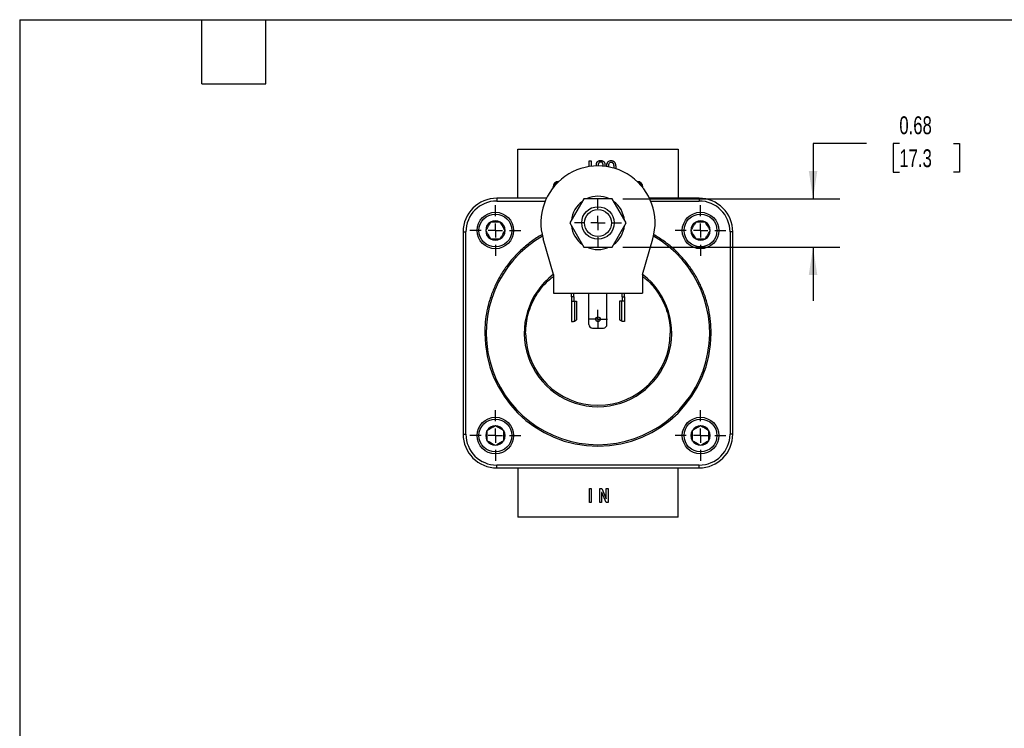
# Model space of a CAD drawing. Header units: inches. Extents: x 0.7 to 32.2, y 0.7 to 24.8.
# Tile 2 of 4: x 0.7 to 14.5, y 14.8 to 24.8. Entities that reach past the tile are written whole.
import ezdxf

# ---------------------------------------------------------------- set-up
doc = ezdxf.new("R2010")
doc.units = ezdxf.units.IN
doc.header["$LTSCALE"] = 3
doc.header["$MEASUREMENT"] = 0
doc.linetypes.add('SLD-Center', pattern=[0.75, 0.6, -0.05, 0.05, -0.05])
doc.linetypes.add('SLD-Solid', pattern=[0])
doc.layers.add('CENTER', color=40, linetype='SLD-Center')
doc.layers.add('DIMENSIONS', color=140, linetype='SLD-Solid', lineweight=25)
doc.layers.add('TEXT', color=140, linetype='SLD-Solid', lineweight=25)
doc.styles.add('SLDTEXTSTYLE0', font='TXT', dxfattribs={"width": 0.7})
doc.dimstyles.new('SLDDIMSTYLE3', dxfattribs={"dimtxt": 0.254883, "dimasz": 0.39, "dimexe": 0, "dimexo": 0.0625, "dimgap": 0.063721, "dimtad": 0, "dimtih": 1, "dimtoh": 1, "dimrnd": 1e-09, "dimdsep": 46, "dimtxsty": 'SLDTEXTSTYLE0', "dimsah": 1, "dimcen": 0.09, "dimadec": 0, "dimazin": 2, "dimtfac": 1, "dimtmove": 0, "dimatfit": 0, "dimfxl": 0, "dimfrac": 2, "dimtolj": 1, "dimtzin": 12, "dimarcsym": 0})

# ---------------------------------------------------------------- blocks, each defined once
blk = doc.blocks.new('_D_7')
at = {"layer": 'DIMENSIONS'}
for p, q in [((12.614, 23.016), (11.864, 23.016)), ((11.864, 23.016), (11.864, 22.241)), ((13.073, 23.016), (12.988, 23.016)), ((12.988, 23.016), (12.988, 22.611)), ((13.831, 23.016), (13.916, 23.016)), ((13.916, 23.016), (13.916, 22.611)), ((12.988, 22.611), (13.073, 22.611)), ((13.916, 22.611), (13.831, 22.611)), ((9.198, 22.241), (12.239, 22.241)), ((9.198, 21.56), (12.239, 21.56)), ((11.864, 21.56), (11.864, 20.81))]:
    blk.add_line(p, q, dxfattribs=at)
for points in [[(11.864, 22.241), (11.924, 22.631), (11.804, 22.631)], [(11.864, 21.56), (11.804, 21.17), (11.924, 21.17)]]:
    blk.add_solid(points, dxfattribs=at)
at = {"layer": 'DIMENSIONS', "char_height": 0.25, "attachment_point": 1, "style": 'SLDTEXTSTYLE0'}
for s, insert in [('0.68', (13.073, 23.395)), ('17.3', (13.073, 22.933))]:
    blk.add_mtext(s, dxfattribs=dict(at, insert=insert))
blk = doc.blocks.new('SW_CENTERMARKSYMBOL_3')
at = {"layer": 'CENTER', "color": 0}
for p, q in [((0, 0.2), (0, 0.356)), ((-0.2, 0), (-0.356, 0)), ((0, 0), (-0.1, 0)), ((0, 0), (0, 0.1)), ((0, 0), (0, -0.1)), ((0, 0), (0.1, 0)), ((0.2, 0), (0.356, 0)), ((0, -0.2), (0, -0.356))]:
    blk.add_line(p, q, dxfattribs=at)
blk = doc.blocks.new('SW_CENTERMARKSYMBOL_4')
at = {"layer": 'CENTER', "color": 0}
for p, q in [((0, 0.2), (0, 0.356)), ((-0.2, 0), (-0.356, 0)), ((0, 0), (-0.1, 0)), ((0, 0), (0, 0.1)), ((0, 0), (0, -0.1)), ((0, 0), (0.1, 0)), ((0.2, 0), (0.356, 0)), ((0, -0.2), (0, -0.356))]:
    blk.add_line(p, q, dxfattribs=at)
blk = doc.blocks.new('SW_CENTERMARKSYMBOL_5')
at = {"layer": 'CENTER', "color": 0}
for p, q in [((0, 0.2), (0, 0.356)), ((-0.2, 0), (-0.356, 0)), ((0, 0), (-0.1, 0)), ((0, 0), (0, 0.1)), ((0, 0), (0, -0.1)), ((0, 0), (0.1, 0)), ((0.2, 0), (0.356, 0)), ((0, -0.2), (0, -0.356))]:
    blk.add_line(p, q, dxfattribs=at)
blk = doc.blocks.new('SW_CENTERMARKSYMBOL_6')
at = {"layer": 'CENTER', "color": 0}
for p, q in [((0, 0.2), (0, 0.356)), ((-0.2, 0), (-0.356, 0)), ((0, 0), (-0.1, 0)), ((0, 0), (0, 0.1)), ((0, 0), (0, -0.1)), ((0, 0), (0.1, 0)), ((0.2, 0), (0.356, 0)), ((0, -0.2), (0, -0.356))]:
    blk.add_line(p, q, dxfattribs=at)
blk = doc.blocks.new('SW_CENTERMARKSYMBOL_7')
at = {"layer": 'CENTER', "color": 0}
for p, q in [((-0.1, 0), (-0.133, 0)), ((0, 0), (-0.1, 0)), ((0, 0.1), (0, 0.133)), ((0, 0), (0, 0.1)), ((0, 0), (0, -0.1)), ((0, 0), (0.1, 0)), ((0.1, 0), (0.133, 0)), ((0, -0.1), (0, -0.133))]:
    blk.add_line(p, q, dxfattribs=at)
blk = doc.blocks.new('SW_CENTERMARKSYMBOL_8')
at = {"layer": 'CENTER', "color": 0}
for p, q in [((0, 0.2), (0, 0.328)), ((-0.2, 0), (-0.328, 0)), ((0, 0), (-0.1, 0)), ((0, 0), (0, 0.1)), ((0, 0), (0, -0.1)), ((0, 0), (0.1, 0)), ((0.2, 0), (0.328, 0)), ((0, -0.2), (0, -0.328))]:
    blk.add_line(p, q, dxfattribs=at)

msp = doc.modelspace()

# ---------------------------------------------------------------- linework, layer by layer
for p, q in [((7.729, 22.248), (7.729, 22.937)), ((7.729, 22.937), (9.973, 22.937)), ((9.973, 22.937), (9.973, 22.248)), ((8.728, 22.691), (8.728, 22.773)), ((8.728, 22.773), (8.755, 22.773)), ((8.755, 22.773), (8.755, 22.695)), ((8.829, 22.7), (8.829, 22.716)), ((8.855, 22.716), (8.855, 22.701)), ((8.922, 22.697), (8.922, 22.716)), ((8.948, 22.716), (8.948, 22.695)), ((9.073, 22.674), (9.072, 22.668)), ((9.1, 22.674), (9.099, 22.66)), ((8.303, 22.484), (8.3, 22.484)), ((9.402, 22.484), (9.398, 22.484)), ((8.221, 22.405), (8.221, 22.394)), ((9.481, 22.394), (9.481, 22.405)), ((7.434, 22.248), (7.434, 22.208)), ((8.13, 22.248), (7.434, 22.248)), ((7.434, 22.208), (8.112, 22.208)), ((8.654, 22.241), (8.458, 21.901)), ((9.048, 22.241), (8.654, 22.241)), ((9.244, 21.901), (9.048, 22.241)), ((10.268, 22.248), (9.572, 22.248)), ((9.589, 22.208), (10.268, 22.208)), ((10.268, 22.248), (10.268, 22.208)), ((8.458, 21.901), (8.654, 21.56)), ((9.048, 21.56), (9.244, 21.901)), ((6.961, 21.775), (7.001, 21.775)), ((6.961, 21.775), (6.961, 18.94)), ((7.001, 18.94), (7.001, 21.775)), ((8.226, 21.179), (8.082, 21.68)), ((9.476, 21.179), (9.62, 21.68)), ((10.701, 21.775), (10.701, 18.94)), ((10.741, 21.775), (10.701, 21.775)), ((10.741, 18.94), (10.741, 21.775)), ((8.654, 21.56), (9.048, 21.56)), ((8.226, 21.179), (8.226, 20.919)), ((9.476, 21.179), (9.476, 20.919)), ((8.226, 20.919), (9.476, 20.919)), ((8.48, 20.865), (8.48, 20.919)), ((8.512, 20.865), (8.48, 20.865)), ((8.48, 20.865), (8.48, 20.805)), ((8.512, 20.865), (8.512, 20.919)), ((8.512, 20.865), (8.512, 20.805)), ((8.724, 20.478), (8.724, 20.919)), ((8.977, 20.478), (8.977, 20.919)), ((9.19, 20.865), (9.19, 20.919)), ((9.19, 20.865), (9.222, 20.865)), ((9.19, 20.865), (9.19, 20.805)), ((9.222, 20.865), (9.222, 20.919)), ((9.222, 20.865), (9.222, 20.805)), ((8.48, 20.805), (8.521, 20.805)), ((8.48, 20.805), (8.48, 20.519)), ((8.521, 20.805), (8.521, 20.526)), ((8.521, 20.805), (8.551, 20.805)), ((8.551, 20.805), (8.551, 20.541)), ((9.151, 20.805), (9.151, 20.541)), ((9.181, 20.805), (9.151, 20.805)), ((9.181, 20.805), (9.181, 20.526)), ((9.222, 20.805), (9.181, 20.805)), ((9.222, 20.805), (9.222, 20.519)), ((8.48, 20.519), (8.506, 20.519)), ((8.521, 20.526), (8.551, 20.541)), ((8.774, 20.428), (8.927, 20.428)), ((9.181, 20.526), (9.151, 20.541)), ((9.222, 20.519), (9.196, 20.519)), ((6.961, 18.94), (7.001, 18.94)), ((10.741, 18.94), (10.701, 18.94)), ((10.268, 18.507), (7.434, 18.507)), ((7.434, 18.468), (7.434, 18.507)), ((10.268, 18.468), (10.268, 18.507)), ((7.434, 18.468), (10.268, 18.468)), ((7.729, 18.468), (7.729, 17.779)), ((9.973, 17.779), (9.973, 18.468)), ((8.731, 17.982), (8.731, 18.179)), ((8.731, 18.179), (8.757, 18.179)), ((8.757, 18.179), (8.757, 17.982)), ((8.875, 17.982), (8.875, 18.179)), ((8.875, 18.179), (8.904, 18.179)), ((8.903, 18.124), (8.902, 18.124)), ((8.902, 18.124), (8.902, 17.982)), ((8.966, 17.982), (8.903, 18.124)), ((8.904, 18.179), (8.967, 18.036)), ((8.968, 18.036), (8.968, 18.179)), ((8.968, 18.179), (8.995, 18.179)), ((8.995, 18.179), (8.995, 17.982)), ((8.757, 17.982), (8.731, 17.982)), ((8.902, 17.982), (8.875, 17.982)), ((8.995, 17.982), (8.966, 17.982)), ((8.967, 18.036), (8.968, 18.036)), ((9.973, 17.779), (7.729, 17.779))]:
    msp.add_line(p, q)
for centre, radius in [((8.851, 21.901), 0.228), ((8.851, 21.901), 0.189), ((7.414, 21.795), 0.256), ((7.414, 21.795), 0.23), ((10.288, 21.795), 0.256), ((10.288, 21.795), 0.23), ((8.851, 20.551), 0.033), ((7.414, 18.921), 0.256), ((10.288, 18.921), 0.256), ((7.414, 18.921), 0.23), ((10.288, 18.921), 0.23)]:
    msp.add_circle(centre, radius)
for centre, radius, start, end in [((8.851, 21.901), 0.8, 343.9779, 196.0221), ((8.3, 22.405), 0.0787, 90, 180), ((9.402, 22.405), 0.0787, 0, 90), ((8.339, 22.366), 0.118, 112.4788, 162.9922), ((9.363, 22.366), 0.118, 17.0078, 67.5212), ((7.434, 21.775), 0.472, 90, 180), ((7.434, 21.775), 0.433, 90, 180), ((8.851, 21.901), 0.373, 65.9048, 114.0952), ((10.268, 21.775), 0.472, 0, 90), ((10.268, 21.775), 0.433, 0, 90), ((8.851, 21.901), 0.373, 125.9048, 174.0952), ((8.851, 21.901), 0.373, 5.9048, 54.0952), ((7.414, 21.795), 0.136, 120, 180), ((7.414, 21.795), 0.136, 180, 240), ((7.414, 21.795), 0.136, 60, 120), ((7.414, 21.795), 0.136, 0, 60), ((7.414, 21.795), 0.136, 300, 0), ((8.851, 21.901), 0.373, 185.9048, 234.0952), ((8.851, 21.901), 0.373, 305.9048, 354.0952), ((10.288, 21.795), 0.136, 120, 180), ((10.288, 21.795), 0.136, 180, 240), ((10.288, 21.795), 0.136, 60, 120), ((10.288, 21.795), 0.136, 0, 60), ((10.288, 21.795), 0.136, 300, 0), ((8.851, 20.358), 1.565, 119.819, 60.181), ((7.414, 21.795), 0.136, 240, 300), ((10.288, 21.795), 0.136, 240, 300), ((8.851, 21.901), 0.373, 245.9048, 294.0952), ((8.851, 20.358), 1.033, 127.2589, 52.7411), ((8.774, 20.478), 0.05, 180, 270), ((8.927, 20.478), 0.05, 270, 0), ((8.851, 20.358), 1.586, 180, 0), ((8.851, 20.358), 1.013, 180, 0), ((7.414, 18.921), 0.136, 90, 150), ((7.414, 18.921), 0.136, 30, 90), ((10.288, 18.921), 0.136, 90, 150), ((10.288, 18.921), 0.136, 30, 90), ((7.434, 18.94), 0.472, 180, 270), ((7.434, 18.94), 0.433, 180, 270), ((7.414, 18.921), 0.136, 150, 210), ((7.414, 18.921), 0.136, 330, 30), ((10.288, 18.921), 0.136, 150, 210), ((10.268, 18.94), 0.433, 270, 0), ((10.268, 18.94), 0.472, 270, 0), ((10.288, 18.921), 0.136, 330, 30), ((7.414, 18.921), 0.136, 210, 270), ((7.414, 18.921), 0.136, 270, 330), ((10.288, 18.921), 0.136, 210, 270), ((10.288, 18.921), 0.136, 270, 330)]:
    msp.add_arc(centre, radius, start, end)
for points, knots in [([(8.829, 22.716), (8.829, 22.718), (8.829, 22.722), (8.829, 22.729), (8.831, 22.735), (8.832, 22.74), (8.834, 22.746), (8.837, 22.751), (8.84, 22.755), (8.843, 22.76), (8.847, 22.763), (8.851, 22.767), (8.856, 22.769), (8.862, 22.772), (8.868, 22.773), (8.874, 22.775), (8.881, 22.775), (8.886, 22.776), (8.888, 22.776)], [0, 0, 0, 0, 0.000169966, 0.000331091, 0.000485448, 0.000633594, 0.000776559, 0.000915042, 0.001051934, 0.001188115, 0.001324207, 0.001461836, 0.001603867, 0.001752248, 0.001908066, 0.002074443, 0.002251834, 0.002441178, 0.002441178, 0.002441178, 0.002441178]), ([(8.888, 22.776), (8.891, 22.776), (8.896, 22.775), (8.903, 22.775), (8.909, 22.773), (8.915, 22.772), (8.921, 22.769), (8.926, 22.767), (8.93, 22.763), (8.934, 22.76), (8.937, 22.755), (8.94, 22.751), (8.943, 22.746), (8.945, 22.74), (8.946, 22.735), (8.948, 22.729), (8.948, 22.722), (8.948, 22.718), (8.948, 22.716)], [0, 0, 0, 0, 0.000189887, 0.000367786, 0.000534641, 0.000690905, 0.000840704, 0.000983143, 0.0011203, 0.001257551, 0.001394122, 0.001530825, 0.001669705, 0.00181308, 0.001961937, 0.002116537, 0.002278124, 0.002448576, 0.002448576, 0.002448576, 0.002448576]), ([(8.973, 22.689), (8.974, 22.696), (8.974, 22.713), (8.979, 22.736), (8.991, 22.756), (9.003, 22.767), (9.019, 22.775), (9.03, 22.775), (9.036, 22.776)], [0, 0, 0, 0, 0.155214, 0.436817, 0.577696, 0.718471, 0.85912, 1, 1, 1, 1]), ([(9.036, 22.776), (9.038, 22.776), (9.043, 22.775), (9.05, 22.774), (9.056, 22.772), (9.063, 22.77), (9.068, 22.766), (9.074, 22.762), (9.079, 22.758), (9.083, 22.752), (9.087, 22.746), (9.091, 22.738), (9.094, 22.73), (9.096, 22.721), (9.098, 22.71), (9.099, 22.699), (9.1, 22.687), (9.1, 22.679), (9.1, 22.674)], [0, 0, 0, 0, 0.000185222, 0.000361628, 0.000533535, 0.000701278, 0.000868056, 0.001038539, 0.001212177, 0.001393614, 0.001584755, 0.001790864, 0.002013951, 0.002256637, 0.002519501, 0.002803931, 0.003111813, 0.003442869, 0.003442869, 0.003442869, 0.003442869]), ([(8.888, 22.754), (8.887, 22.754), (8.885, 22.754), (8.881, 22.753), (8.878, 22.753), (8.875, 22.751), (8.872, 22.75), (8.869, 22.749), (8.867, 22.747), (8.864, 22.745), (8.862, 22.742), (8.86, 22.739), (8.859, 22.736), (8.857, 22.733), (8.856, 22.729), (8.856, 22.725), (8.855, 22.72), (8.855, 22.717), (8.855, 22.716)], [0, 0, 0, 0, 0.000092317, 0.000179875, 0.00026447, 0.000346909, 0.000427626, 0.000507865, 0.000587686, 0.000668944, 0.0007518, 0.000836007, 0.000923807, 0.001016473, 0.001114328, 0.00121892, 0.001329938, 0.001449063, 0.001449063, 0.001449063, 0.001449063]), ([(8.922, 22.716), (8.922, 22.717), (8.922, 22.72), (8.921, 22.725), (8.921, 22.729), (8.92, 22.733), (8.918, 22.736), (8.917, 22.739), (8.915, 22.742), (8.913, 22.745), (8.91, 22.747), (8.908, 22.749), (8.905, 22.75), (8.902, 22.751), (8.899, 22.753), (8.896, 22.753), (8.892, 22.754), (8.89, 22.754), (8.888, 22.754)], [0, 0, 0, 0, 0.000119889, 0.000231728, 0.000336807, 0.00043529, 0.000528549, 0.000617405, 0.000701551, 0.000784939, 0.000866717, 0.00094705, 0.001027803, 0.001109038, 0.001192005, 0.001277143, 0.001365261, 0.00145817, 0.00145817, 0.00145817, 0.00145817]), ([(9.001, 22.684), (9.001, 22.697), (9.001, 22.718), (9.011, 22.741), (9.024, 22.752), (9.032, 22.753), (9.036, 22.754)], [0, 0, 0, 0, 0.44845, 0.723556, 0.861974, 1, 1, 1, 1]), ([(9.036, 22.754), (9.037, 22.754), (9.039, 22.754), (9.043, 22.753), (9.047, 22.752), (9.05, 22.75), (9.053, 22.748), (9.056, 22.745), (9.059, 22.742), (9.062, 22.738), (9.065, 22.734), (9.067, 22.728), (9.069, 22.722), (9.07, 22.714), (9.071, 22.706), (9.072, 22.696), (9.073, 22.686), (9.073, 22.678), (9.073, 22.674)], [0, 0, 0, 0, 0.000093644, 0.000186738, 0.000278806, 0.000373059, 0.000472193, 0.000575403, 0.000684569, 0.000802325, 0.000931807, 0.001080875, 0.00125172, 0.001445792, 0.001665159, 0.001908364, 0.002178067, 0.00247247, 0.00247247, 0.00247247, 0.00247247]), ([(7.346, 21.913), (7.34, 21.904), (7.335, 21.894), (7.326, 21.88), (7.324, 21.875), (7.318, 21.864), (7.315, 21.859), (7.306, 21.844), (7.3, 21.834), (7.288, 21.814), (7.283, 21.804), (7.278, 21.795)], [0, 0, 0, 0, 0.25, 0.25, 0.375, 0.375, 0.5, 0.5, 0.75, 0.75, 1, 1, 1, 1]), ([(7.278, 21.795), (7.283, 21.786), (7.288, 21.776), (7.297, 21.761), (7.3, 21.757), (7.306, 21.746), (7.309, 21.741), (7.317, 21.726), (7.323, 21.716), (7.335, 21.696), (7.34, 21.686), (7.346, 21.677)], [0, 0, 0, 0, 0.25, 0.25, 0.375, 0.375, 0.5, 0.5, 0.75, 0.75, 1, 1, 1, 1]), ([(7.482, 21.913), (7.471, 21.913), (7.461, 21.913), (7.444, 21.913), (7.438, 21.913), (7.426, 21.913), (7.42, 21.913), (7.402, 21.913), (7.391, 21.913), (7.367, 21.913), (7.356, 21.913), (7.346, 21.913)], [0, 0, 0, 0, 0.25, 0.25, 0.375, 0.375, 0.5, 0.5, 0.75, 0.75, 1, 1, 1, 1]), ([(7.55, 21.795), (7.545, 21.804), (7.54, 21.813), (7.531, 21.828), (7.528, 21.833), (7.522, 21.843), (7.519, 21.848), (7.51, 21.864), (7.505, 21.874), (7.493, 21.894), (7.487, 21.904), (7.482, 21.913)], [0, 0, 0, 0, 0.25, 0.25, 0.375, 0.375, 0.5, 0.5, 0.75, 0.75, 1, 1, 1, 1]), ([(7.482, 21.677), (7.487, 21.686), (7.493, 21.695), (7.501, 21.71), (7.504, 21.715), (7.51, 21.725), (7.513, 21.73), (7.522, 21.746), (7.528, 21.756), (7.539, 21.776), (7.545, 21.786), (7.55, 21.795)], [0, 0, 0, 0, 0.25, 0.25, 0.375, 0.375, 0.5, 0.5, 0.75, 0.75, 1, 1, 1, 1]), ([(10.22, 21.913), (10.214, 21.904), (10.209, 21.894), (10.201, 21.88), (10.198, 21.875), (10.192, 21.865), (10.189, 21.859), (10.18, 21.844), (10.174, 21.834), (10.162, 21.814), (10.157, 21.804), (10.152, 21.795)], [0, 0, 0, 0, 0.25, 0.25, 0.375, 0.375, 0.5, 0.5, 0.75, 0.75, 1, 1, 1, 1]), ([(10.152, 21.795), (10.157, 21.786), (10.162, 21.776), (10.171, 21.761), (10.174, 21.757), (10.18, 21.746), (10.183, 21.741), (10.191, 21.726), (10.197, 21.716), (10.209, 21.696), (10.214, 21.686), (10.22, 21.677)], [0, 0, 0, 0, 0.25, 0.25, 0.375, 0.375, 0.5, 0.5, 0.75, 0.75, 1, 1, 1, 1]), ([(10.356, 21.913), (10.345, 21.913), (10.335, 21.913), (10.318, 21.913), (10.312, 21.913), (10.3, 21.913), (10.294, 21.913), (10.276, 21.913), (10.265, 21.913), (10.241, 21.913), (10.23, 21.913), (10.22, 21.913)], [0, 0, 0, 0, 0.25, 0.25, 0.375, 0.375, 0.5, 0.5, 0.75, 0.75, 1, 1, 1, 1]), ([(10.424, 21.795), (10.419, 21.804), (10.414, 21.813), (10.405, 21.828), (10.402, 21.833), (10.396, 21.843), (10.393, 21.848), (10.384, 21.864), (10.379, 21.874), (10.367, 21.894), (10.361, 21.904), (10.356, 21.913)], [0, 0, 0, 0, 0.25, 0.25, 0.375, 0.375, 0.5, 0.5, 0.75, 0.75, 1, 1, 1, 1]), ([(10.356, 21.677), (10.361, 21.686), (10.367, 21.695), (10.375, 21.71), (10.378, 21.715), (10.384, 21.725), (10.387, 21.73), (10.396, 21.746), (10.402, 21.756), (10.413, 21.776), (10.419, 21.786), (10.424, 21.795)], [0, 0, 0, 0, 0.25, 0.25, 0.375, 0.375, 0.5, 0.5, 0.75, 0.75, 1, 1, 1, 1]), ([(8.068, 21.737), (8.066, 21.736), (8.014, 21.71), (7.92, 21.643), (7.786, 21.537), (7.663, 21.413), (7.554, 21.276), (7.463, 21.131), (7.389, 20.979), (7.333, 20.826), (7.294, 20.67), (7.269, 20.513), (7.267, 20.409), (7.265, 20.358)], [0, 0, 0, 0, 0.003622, 0.104083, 0.206559, 0.310499, 0.4153, 0.52033, 0.618998, 0.716775, 0.813161, 0.907704, 1, 1, 1, 1]), ([(7.346, 21.677), (7.356, 21.677), (7.367, 21.677), (7.384, 21.677), (7.39, 21.677), (7.402, 21.677), (7.408, 21.677), (7.426, 21.677), (7.437, 21.677), (7.46, 21.677), (7.471, 21.677), (7.482, 21.677)], [0, 0, 0, 0, 0.25, 0.25, 0.375, 0.375, 0.5, 0.5, 0.75, 0.75, 1, 1, 1, 1]), ([(10.437, 20.358), (10.435, 20.412), (10.432, 20.523), (10.405, 20.689), (10.36, 20.854), (10.297, 21.016), (10.216, 21.171), (10.12, 21.314), (10.011, 21.443), (9.894, 21.556), (9.767, 21.656), (9.676, 21.711), (9.631, 21.738)], [0, 0, 0, 0, 0.097789, 0.198073, 0.300368, 0.404124, 0.508741, 0.613586, 0.71208, 0.809684, 0.905901, 1, 1, 1, 1]), ([(10.22, 21.677), (10.23, 21.677), (10.241, 21.677), (10.258, 21.677), (10.264, 21.677), (10.276, 21.677), (10.282, 21.677), (10.3, 21.677), (10.311, 21.677), (10.334, 21.677), (10.345, 21.677), (10.356, 21.677)], [0, 0, 0, 0, 0.25, 0.25, 0.375, 0.375, 0.5, 0.5, 0.75, 0.75, 1, 1, 1, 1]), ([(7.838, 20.358), (7.84, 20.403), (7.844, 20.494), (7.872, 20.629), (7.918, 20.761), (7.984, 20.888), (8.068, 21.005), (8.15, 21.094), (8.207, 21.137), (8.226, 21.151)], [0, 0, 0, 0, 0.14719, 0.297955, 0.450993, 0.604873, 0.765365, 0.923509, 1, 1, 1, 1]), ([(9.476, 21.152), (9.493, 21.139), (9.547, 21.098), (9.625, 21.015), (9.708, 20.903), (9.776, 20.777), (9.826, 20.642), (9.858, 20.5), (9.862, 20.405), (9.864, 20.358)], [0, 0, 0, 0, 0.069576, 0.220312, 0.373319, 0.52717, 0.68763, 0.845744, 1, 1, 1, 1]), ([(7.414, 19.057), (7.405, 19.052), (7.395, 19.046), (7.381, 19.038), (7.376, 19.035), (7.365, 19.029), (7.36, 19.026), (7.345, 19.017), (7.335, 19.011), (7.315, 19), (7.305, 18.994), (7.296, 18.989)], [0, 0, 0, 0, 0.25, 0.25, 0.375, 0.375, 0.5, 0.5, 0.75, 0.75, 1, 1, 1, 1]), ([(7.532, 18.989), (7.523, 18.994), (7.513, 19), (7.499, 19.008), (7.494, 19.011), (7.484, 19.017), (7.478, 19.02), (7.463, 19.029), (7.453, 19.035), (7.433, 19.046), (7.423, 19.052), (7.414, 19.057)], [0, 0, 0, 0, 0.25, 0.25, 0.375, 0.375, 0.5, 0.5, 0.75, 0.75, 1, 1, 1, 1]), ([(10.288, 19.057), (10.279, 19.052), (10.269, 19.046), (10.255, 19.038), (10.25, 19.035), (10.239, 19.029), (10.234, 19.026), (10.219, 19.017), (10.209, 19.011), (10.189, 19), (10.179, 18.994), (10.17, 18.989)], [0, 0, 0, 0, 0.25, 0.25, 0.375, 0.375, 0.5, 0.5, 0.75, 0.75, 1, 1, 1, 1]), ([(10.406, 18.989), (10.397, 18.994), (10.387, 19), (10.373, 19.008), (10.368, 19.011), (10.358, 19.017), (10.352, 19.02), (10.337, 19.029), (10.327, 19.035), (10.307, 19.046), (10.297, 19.052), (10.288, 19.057)], [0, 0, 0, 0, 0.25, 0.25, 0.375, 0.375, 0.5, 0.5, 0.75, 0.75, 1, 1, 1, 1]), ([(7.296, 18.989), (7.296, 18.978), (7.296, 18.967), (7.296, 18.95), (7.296, 18.945), (7.296, 18.933), (7.296, 18.927), (7.296, 18.909), (7.296, 18.897), (7.296, 18.874), (7.296, 18.863), (7.296, 18.853)], [0, 0, 0, 0, 0.25, 0.25, 0.375, 0.375, 0.5, 0.5, 0.75, 0.75, 1, 1, 1, 1]), ([(7.532, 18.853), (7.532, 18.863), (7.532, 18.874), (7.532, 18.891), (7.532, 18.897), (7.532, 18.908), (7.532, 18.915), (7.532, 18.933), (7.532, 18.944), (7.532, 18.967), (7.532, 18.978), (7.532, 18.989)], [0, 0, 0, 0, 0.25, 0.25, 0.375, 0.375, 0.5, 0.5, 0.75, 0.75, 1, 1, 1, 1]), ([(10.17, 18.989), (10.17, 18.978), (10.17, 18.967), (10.17, 18.951), (10.17, 18.945), (10.17, 18.933), (10.17, 18.927), (10.17, 18.909), (10.17, 18.897), (10.17, 18.874), (10.17, 18.863), (10.17, 18.853)], [0, 0, 0, 0, 0.25, 0.25, 0.375, 0.375, 0.5, 0.5, 0.75, 0.75, 1, 1, 1, 1]), ([(10.406, 18.853), (10.406, 18.863), (10.406, 18.874), (10.406, 18.891), (10.406, 18.897), (10.406, 18.909), (10.406, 18.915), (10.406, 18.932), (10.406, 18.944), (10.406, 18.967), (10.406, 18.978), (10.406, 18.989)], [0, 0, 0, 0, 0.25, 0.25, 0.375, 0.375, 0.5, 0.5, 0.75, 0.75, 1, 1, 1, 1]), ([(7.296, 18.853), (7.305, 18.847), (7.314, 18.842), (7.329, 18.833), (7.334, 18.83), (7.344, 18.825), (7.349, 18.822), (7.365, 18.813), (7.375, 18.807), (7.395, 18.795), (7.405, 18.79), (7.414, 18.784)], [0, 0, 0, 0, 0.25, 0.25, 0.375, 0.375, 0.5, 0.5, 0.75, 0.75, 1, 1, 1, 1]), ([(7.414, 18.784), (7.423, 18.79), (7.433, 18.795), (7.447, 18.804), (7.452, 18.807), (7.462, 18.812), (7.468, 18.815), (7.483, 18.824), (7.493, 18.83), (7.513, 18.842), (7.523, 18.847), (7.532, 18.853)], [0, 0, 0, 0, 0.25, 0.25, 0.375, 0.375, 0.5, 0.5, 0.75, 0.75, 1, 1, 1, 1]), ([(10.17, 18.853), (10.179, 18.847), (10.188, 18.842), (10.203, 18.833), (10.208, 18.83), (10.218, 18.825), (10.224, 18.822), (10.239, 18.813), (10.249, 18.807), (10.269, 18.795), (10.279, 18.79), (10.288, 18.784)], [0, 0, 0, 0, 0.25, 0.25, 0.375, 0.375, 0.5, 0.5, 0.75, 0.75, 1, 1, 1, 1]), ([(10.288, 18.784), (10.297, 18.79), (10.307, 18.795), (10.321, 18.804), (10.326, 18.807), (10.336, 18.812), (10.342, 18.815), (10.357, 18.824), (10.367, 18.83), (10.387, 18.842), (10.397, 18.847), (10.406, 18.853)], [0, 0, 0, 0, 0.25, 0.25, 0.375, 0.375, 0.5, 0.5, 0.75, 0.75, 1, 1, 1, 1])]:
    msp.add_open_spline(points, degree=3, knots=knots)
for points in [[(8.506, 20.519), (8.511, 20.521), (8.516, 20.524), (8.521, 20.526)], [(9.196, 20.519), (9.191, 20.521), (9.186, 20.524), (9.181, 20.526)]]:
    msp.add_open_spline(points, degree=3)
at = {"layer": 'TEXT'}
for p, q in [((0.75, 24.75), (32.25, 24.75)), ((0.75, 24.75), (0.75, 0.75)), ((3.3, 23.85), (3.3, 24.75)), ((4.2, 23.85), (4.2, 24.75)), ((3.3, 23.85), (4.2, 23.85))]:
    msp.add_line(p, q, dxfattribs=at)

# ---------------------------------------------------------------- block references
at = {"layer": 'CENTER'}
for name, p in [('SW_CENTERMARKSYMBOL_8', (8.851, 21.901)), ('SW_CENTERMARKSYMBOL_5', (7.414, 21.795)), ('SW_CENTERMARKSYMBOL_6', (10.288, 21.795)), ('SW_CENTERMARKSYMBOL_7', (8.851, 20.551)), ('SW_CENTERMARKSYMBOL_4', (7.414, 18.921)), ('SW_CENTERMARKSYMBOL_3', (10.288, 18.921))]:
    msp.add_blockref(name, p, dxfattribs=at)

# ---------------------------------------------------------------- dimensions: what is measured, and where the dimension line sits
at = {"layer": 'DIMENSIONS'}
dim = msp.add_linear_dim(base=(11.864, 21.56), p1=(9.048, 22.241), p2=(9.048, 21.56), angle=90, dimstyle='SLDDIMSTYLE3', dxfattribs=at)
dim.commit()
dim.dimension.update_dxf_attribs({"geometry": '_D_7', "text_midpoint": (11.864, 23.016), "dimtype": 160})

doc.saveas('drawing.dxf')
